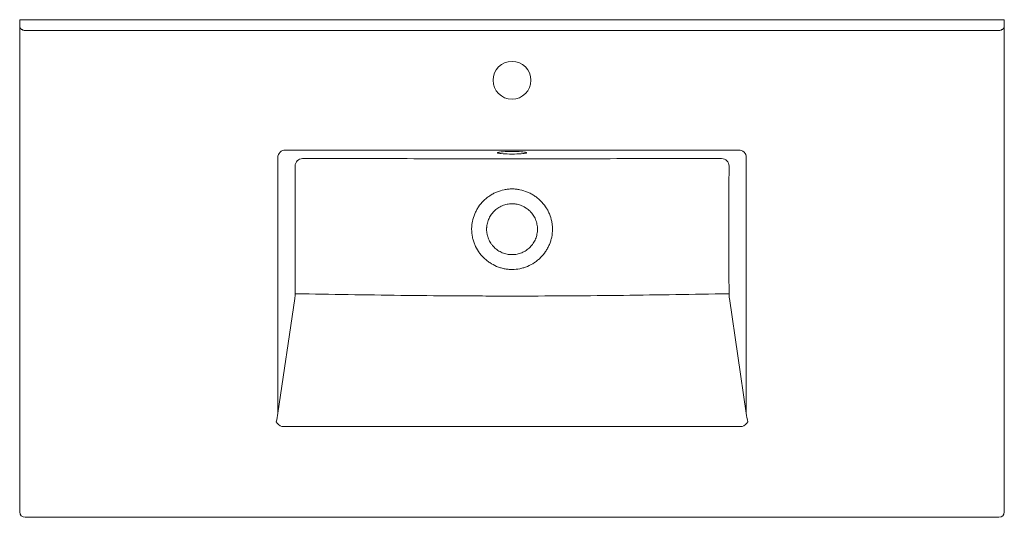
# Model space of a CAD drawing. Header units: millimetres. Extents: x 4758.15 to 4759.06, y 2323.298 to 2323.758.
import ezdxf

# ---------------------------------------------------------------- set-up
doc = ezdxf.new("R2010")
doc.units = ezdxf.units.MM
doc.layers.add('SANINDUSA', color=3, linetype='Continuous')

msp = doc.modelspace()

# ---------------------------------------------------------------- linework, layer by layer
at = {"layer": 'SANINDUSA', "linetype": 'Continuous', "lineweight": 15}
for p, q in [((4758.14986, 2323.75114), (4758.14986, 2323.75767)), ((4758.14986, 2323.75767), (4758.15486, 2323.75767)), ((4758.14986, 2323.74667), (4758.14986, 2323.75114)), ((4758.15486, 2323.75767), (4759.05486, 2323.75767)), ((4759.05486, 2323.75767), (4759.05986, 2323.75767)), ((4759.05986, 2323.75767), (4759.05986, 2323.75114)), ((4759.05986, 2323.75114), (4759.05986, 2323.74667)), ((4758.14986, 2323.30267), (4758.14986, 2323.74667)), ((4758.15486, 2323.74767), (4759.05486, 2323.74767)), ((4759.05986, 2323.74667), (4759.05986, 2323.30267)), ((4758.81428, 2323.63711), (4758.39554, 2323.63711)), ((4758.38843, 2323.63025), (4758.38843, 2323.39401)), ((4758.82139, 2323.39401), (4758.82139, 2323.63025)), ((4758.38843, 2323.39401), (4758.4041, 2323.4999)), ((4758.80572, 2323.4999), (4758.82139, 2323.39401)), ((4758.39218, 2323.38158), (4758.81763, 2323.38158)), ((4759.05486, 2323.29767), (4758.15486, 2323.29767))]:
    msp.add_line(p, q, dxfattribs=at)
at = {"layer": 'SANINDUSA', "linetype": 'Continuous', "lineweight": 15, "flags": 128}
msp.add_lwpolyline([(4758.60491, 2323.63349), (4758.60713, 2323.63351), (4758.60929, 2323.63356), (4758.61133, 2323.63364), (4758.6132, 2323.63374), (4758.61484, 2323.63387), (4758.61621, 2323.63403), (4758.61727, 2323.6342), (4758.61799, 2323.63438), (4758.61836, 2323.63457), (4758.61836, 2323.63477), (4758.61799, 2323.63496), (4758.61727, 2323.63514), (4758.61621, 2323.63531), (4758.61484, 2323.63547), (4758.6132, 2323.6356), (4758.61133, 2323.63571), (4758.60929, 2323.63578), (4758.60713, 2323.63583), (4758.60491, 2323.63585), (4758.60269, 2323.63583), (4758.60052, 2323.63578), (4758.59848, 2323.63571), (4758.59662, 2323.6356), (4758.59498, 2323.63547), (4758.59361, 2323.63531), (4758.59254, 2323.63514), (4758.59182, 2323.63496), (4758.59145, 2323.63477), (4758.59145, 2323.63457), (4758.59182, 2323.63438), (4758.59254, 2323.6342), (4758.59361, 2323.63403), (4758.59498, 2323.63387), (4758.59662, 2323.63374), (4758.59848, 2323.63364), (4758.60052, 2323.63356), (4758.60269, 2323.63351), (4758.60491, 2323.63349)], dxfattribs=at)
at = {"layer": 'SANINDUSA', "linetype": 'Continuous', "lineweight": 15}
msp.add_circle((4758.60486, 2323.70167), 0.0175, dxfattribs=at)
for centre, radius, start, end in [((4758.41145, 2323.62224), 0.00706, 91.34042, 179.31825), ((4758.79837, 2323.62224), 0.00706, 0.68175, 88.65958), ((4758.41032, 2323.69578), 0.19155, 268.22325, 270.26146), ((4758.79949, 2323.6957), 0.19147, 269.73844, 271.7775), ((4758.39661, 2323.39221), 0.01152, 212.19062, 247.41644), ((4758.81321, 2323.39221), 0.01152, 292.58356, 327.80938), ((4758.15486, 2323.30267), 0.005, 180, 270), ((4759.05486, 2323.30267), 0.005, 270, 0)]:
    msp.add_arc(centre, radius, start, end, dxfattribs=at)
for centre, major_axis, ratio, start_param, end_param in [((4758.39575, 2323.63003), (0.00663, -0.00329), 0.945891, 2.038989, 3.59465), ((4758.81407, 2323.63003), (0.00663, 0.00329), 0.945891, 5.830128, 7.385789), ((4758.38153, 2323.3969), (0, 0.01668), 0.41955, 4.006032, 4.537856), ((4758.82828, 2323.3969), (0, 0.01668), 0.41955, 1.745329, 2.277153)]:
    msp.add_ellipse(centre, major_axis=major_axis, ratio=ratio, start_param=start_param, end_param=end_param, dxfattribs=at)
for points, knots in [([(4758.15486, 2323.74767), (4758.15451, 2323.74767), (4758.15417, 2323.74771), (4758.15351, 2323.74784), (4758.15319, 2323.74794), (4758.15257, 2323.74819), (4758.15228, 2323.74834), (4758.15173, 2323.74866), (4758.15148, 2323.74883), (4758.15114, 2323.7491), (4758.15104, 2323.74919), (4758.15084, 2323.74938), (4758.15074, 2323.74947), (4758.15048, 2323.74974), (4758.15034, 2323.74992), (4758.1501, 2323.75029), (4758.15001, 2323.75046), (4758.14989, 2323.75081), (4758.14986, 2323.75098), (4758.14986, 2323.75114)], [0, 0, 0, 0, 0.125, 0.125, 0.25, 0.25, 0.375, 0.375, 0.5, 0.5, 0.5625, 0.5625, 0.625, 0.625, 0.75, 0.75, 0.875, 0.875, 1, 1, 1, 1]), ([(4759.05486, 2323.74767), (4759.0552, 2323.74767), (4759.05554, 2323.74771), (4759.0562, 2323.74784), (4759.05652, 2323.74794), (4759.05714, 2323.74819), (4759.05743, 2323.74834), (4759.05798, 2323.74866), (4759.05823, 2323.74883), (4759.05857, 2323.7491), (4759.05867, 2323.74919), (4759.05887, 2323.74938), (4759.05897, 2323.74947), (4759.05923, 2323.74974), (4759.05937, 2323.74992), (4759.05961, 2323.75029), (4759.0597, 2323.75046), (4759.05982, 2323.75081), (4759.05986, 2323.75098), (4759.05986, 2323.75114)], [0, 0, 0, 0, 0.125, 0.125, 0.25, 0.25, 0.375, 0.375, 0.5, 0.5, 0.5625, 0.5625, 0.625, 0.625, 0.75, 0.75, 0.875, 0.875, 1, 1, 1, 1]), ([(4758.40439, 2323.50432), (4758.40441, 2323.51415), (4758.40442, 2323.52399), (4758.40444, 2323.54365), (4758.40444, 2323.55349), (4758.40444, 2323.56824), (4758.40444, 2323.57316), (4758.40444, 2323.58299), (4758.40444, 2323.58791), (4758.40442, 2323.60266), (4758.40441, 2323.61249), (4758.40439, 2323.62233)], [0, 0, 0, 0, 0.25, 0.25, 0.5, 0.5, 0.625, 0.625, 0.75, 0.75, 1, 1, 1, 1]), ([(4758.41128, 2323.6293), (4758.44355, 2323.62926), (4758.47582, 2323.62923), (4758.52423, 2323.62919), (4758.54036, 2323.62918), (4758.57264, 2323.62917), (4758.58877, 2323.62917), (4758.62104, 2323.62917), (4758.63718, 2323.62917), (4758.66945, 2323.62918), (4758.68559, 2323.62919), (4758.73399, 2323.62923), (4758.76626, 2323.62926), (4758.79853, 2323.6293)], [0, 0, 0, 0, 0.25, 0.25, 0.375, 0.375, 0.5, 0.5, 0.625, 0.625, 0.75, 0.75, 1, 1, 1, 1]), ([(4758.80543, 2323.62233), (4758.80541, 2323.61249), (4758.80539, 2323.60266), (4758.80538, 2323.58791), (4758.80538, 2323.58299), (4758.80537, 2323.57316), (4758.80537, 2323.56824), (4758.80537, 2323.55349), (4758.80538, 2323.54365), (4758.80539, 2323.52399), (4758.80541, 2323.51415), (4758.80543, 2323.50432)], [0, 0, 0, 0, 0.25, 0.25, 0.375, 0.375, 0.5, 0.5, 0.75, 0.75, 1, 1, 1, 1]), ([(4758.60491, 2323.52677), (4758.60368, 2323.52677), (4758.60245, 2323.52683), (4758.60003, 2323.52707), (4758.59883, 2323.52726), (4758.59644, 2323.52774), (4758.59527, 2323.52804), (4758.59351, 2323.52858), (4758.59293, 2323.52878), (4758.59178, 2323.5292), (4758.59121, 2323.52942), (4758.58839, 2323.5306), (4758.58625, 2323.53175), (4758.58321, 2323.53379), (4758.58221, 2323.53452), (4758.58032, 2323.53606), (4758.57941, 2323.53687), (4758.57768, 2323.53858), (4758.57686, 2323.53947), (4758.57531, 2323.54134), (4758.57457, 2323.54232), (4758.57251, 2323.54538), (4758.57136, 2323.54752), (4758.56996, 2323.55087), (4758.56955, 2323.55201), (4758.56901, 2323.55376), (4758.56884, 2323.55435), (4758.56854, 2323.55554), (4758.5684, 2323.55614), (4758.56779, 2323.55913), (4758.56755, 2323.56154), (4758.56755, 2323.56518), (4758.56761, 2323.56639), (4758.56779, 2323.56822), (4758.56787, 2323.56883), (4758.56805, 2323.57004), (4758.56816, 2323.57065), (4758.56877, 2323.57364), (4758.56949, 2323.57596), (4758.5709, 2323.57934), (4758.57144, 2323.58046), (4758.5726, 2323.58261), (4758.57323, 2323.58365), (4758.57526, 2323.58666), (4758.57681, 2323.58854), (4758.57943, 2323.59113), (4758.58034, 2323.59195), (4758.58223, 2323.59348), (4758.58321, 2323.5942), (4758.58523, 2323.59554), (4758.58627, 2323.59617), (4758.58788, 2323.59704), (4758.58842, 2323.59731), (4758.58953, 2323.59784), (4758.59009, 2323.5981), (4758.59291, 2323.59928), (4758.59523, 2323.59999), (4758.5988, 2323.60072), (4758.6, 2323.6009), (4758.60183, 2323.60109), (4758.60245, 2323.60113), (4758.60367, 2323.6012), (4758.60428, 2323.60121), (4758.60612, 2323.60121), (4758.60734, 2323.60115), (4758.60918, 2323.60097), (4758.60979, 2323.60089), (4758.611, 2323.60071), (4758.61161, 2323.6006), (4758.6146, 2323.59999), (4758.61692, 2323.59927), (4758.61975, 2323.59808), (4758.62031, 2323.59783), (4758.62142, 2323.5973), (4758.62196, 2323.59702), (4758.62357, 2323.59616), (4758.62462, 2323.59553), (4758.62664, 2323.59417), (4758.62762, 2323.59345), (4758.62952, 2323.59191), (4758.63044, 2323.59109), (4758.63304, 2323.5885), (4758.63458, 2323.58663), (4758.63662, 2323.58361), (4758.63725, 2323.58256), (4758.63841, 2323.5804), (4758.63894, 2323.57929), (4758.64034, 2323.57593), (4758.64105, 2323.57361), (4758.64166, 2323.57063), (4758.64177, 2323.57002), (4758.64195, 2323.56881), (4758.64203, 2323.5682), (4758.64221, 2323.56637), (4758.64227, 2323.56516), (4758.64227, 2323.56152), (4758.64202, 2323.55911), (4758.64141, 2323.55612), (4758.64127, 2323.55552), (4758.64097, 2323.55433), (4758.6408, 2323.55374), (4758.64026, 2323.55199), (4758.63985, 2323.55085), (4758.63891, 2323.5486), (4758.63838, 2323.54751), (4758.63722, 2323.54536), (4758.63658, 2323.5443), (4758.63452, 2323.54127), (4758.63297, 2323.5394), (4758.63038, 2323.53685), (4758.62947, 2323.53604), (4758.62804, 2323.53487), (4758.62755, 2323.5345), (4758.62657, 2323.53377), (4758.62607, 2323.53342), (4758.62354, 2323.53174), (4758.62141, 2323.53059), (4758.6186, 2323.52942), (4758.61803, 2323.5292), (4758.61688, 2323.52878), (4758.6163, 2323.52858), (4758.61454, 2323.52804), (4758.61336, 2323.52774), (4758.60979, 2323.52701), (4758.60737, 2323.52677), (4758.60491, 2323.52677)], [0, 0, 0, 0, 0.015625, 0.015625, 0.03125, 0.03125, 0.046875, 0.046875, 0.054688, 0.054688, 0.0625, 0.0625, 0.09375, 0.09375, 0.109375, 0.109375, 0.125, 0.125, 0.140625, 0.140625, 0.15625, 0.15625, 0.1875, 0.1875, 0.203125, 0.203125, 0.210938, 0.210938, 0.21875, 0.21875, 0.25, 0.25, 0.265625, 0.265625, 0.273438, 0.273438, 0.28125, 0.28125, 0.3125, 0.3125, 0.328125, 0.328125, 0.34375, 0.34375, 0.375, 0.375, 0.390625, 0.390625, 0.40625, 0.40625, 0.421875, 0.421875, 0.429688, 0.429688, 0.4375, 0.4375, 0.46875, 0.46875, 0.484375, 0.484375, 0.492188, 0.492188, 0.5, 0.5, 0.515625, 0.515625, 0.523438, 0.523438, 0.53125, 0.53125, 0.5625, 0.5625, 0.570313, 0.570313, 0.578125, 0.578125, 0.59375, 0.59375, 0.609375, 0.609375, 0.625, 0.625, 0.65625, 0.65625, 0.671875, 0.671875, 0.6875, 0.6875, 0.71875, 0.71875, 0.726563, 0.726563, 0.734375, 0.734375, 0.75, 0.75, 0.78125, 0.78125, 0.789063, 0.789063, 0.796875, 0.796875, 0.8125, 0.8125, 0.828125, 0.828125, 0.84375, 0.84375, 0.875, 0.875, 0.890625, 0.890625, 0.898438, 0.898438, 0.90625, 0.90625, 0.9375, 0.9375, 0.945313, 0.945313, 0.953125, 0.953125, 0.96875, 0.96875, 1, 1, 1, 1]), ([(4758.60491, 2323.54049), (4758.60336, 2323.54049), (4758.60183, 2323.54064), (4758.59956, 2323.54109), (4758.59881, 2323.54128), (4758.59733, 2323.54173), (4758.5966, 2323.54199), (4758.59448, 2323.54287), (4758.59313, 2323.5436), (4758.5912, 2323.54488), (4758.59058, 2323.54535), (4758.58939, 2323.54633), (4758.58882, 2323.54684), (4758.58774, 2323.54792), (4758.58723, 2323.54849), (4758.5865, 2323.54938), (4758.58626, 2323.54969), (4758.5858, 2323.55031), (4758.58558, 2323.55062), (4758.5845, 2323.55223), (4758.58378, 2323.55359), (4758.5829, 2323.55571), (4758.58264, 2323.55643), (4758.58231, 2323.55754), (4758.5822, 2323.55792), (4758.58202, 2323.55867), (4758.58193, 2323.55904), (4758.58156, 2323.56093), (4758.58141, 2323.56245), (4758.58141, 2323.56437), (4758.58142, 2323.56476), (4758.58146, 2323.56553), (4758.58148, 2323.56592), (4758.5816, 2323.56707), (4758.58171, 2323.56783), (4758.58216, 2323.57009), (4758.5826, 2323.57155), (4758.58349, 2323.5737), (4758.58383, 2323.5744), (4758.58455, 2323.57575), (4758.58494, 2323.57641), (4758.58579, 2323.57768), (4758.58625, 2323.5783), (4758.58723, 2323.57949), (4758.58775, 2323.58007), (4758.58939, 2323.5817), (4758.59057, 2323.58267), (4758.59248, 2323.58395), (4758.59315, 2323.58435), (4758.59451, 2323.58508), (4758.59521, 2323.58541), (4758.59734, 2323.58629), (4758.5988, 2323.58674), (4758.60107, 2323.58719), (4758.60184, 2323.5873), (4758.60338, 2323.58745), (4758.60414, 2323.58749), (4758.60567, 2323.58749), (4758.60644, 2323.58745), (4758.60758, 2323.58734), (4758.60796, 2323.58729), (4758.60873, 2323.58718), (4758.60911, 2323.58711), (4758.61101, 2323.58674), (4758.61248, 2323.58629), (4758.6146, 2323.58541), (4758.61529, 2323.58508), (4758.61632, 2323.58454), (4758.61665, 2323.58435), (4758.61732, 2323.58395), (4758.61764, 2323.58374), (4758.61924, 2323.58267), (4758.62043, 2323.5817), (4758.62179, 2323.58035), (4758.62205, 2323.58007), (4758.62257, 2323.57949), (4758.62283, 2323.5792), (4758.62356, 2323.5783), (4758.62402, 2323.57769), (4758.6253, 2323.57578), (4758.62602, 2323.57443), (4758.62676, 2323.57264), (4758.6269, 2323.57228), (4758.62716, 2323.57155), (4758.62728, 2323.57118), (4758.62762, 2323.57008), (4758.6278, 2323.56934), (4758.6281, 2323.56784), (4758.62822, 2323.56708), (4758.62837, 2323.56555), (4758.62841, 2323.56477), (4758.62841, 2323.56245), (4758.62826, 2323.56093), (4758.62781, 2323.55867), (4758.62763, 2323.55793), (4758.62718, 2323.55644), (4758.62692, 2323.55571), (4758.62604, 2323.55359), (4758.62532, 2323.55224), (4758.62403, 2323.55031), (4758.62357, 2323.54969), (4758.62259, 2323.54849), (4758.62208, 2323.54793), (4758.621, 2323.54684), (4758.62043, 2323.54633), (4758.61924, 2323.54535), (4758.61862, 2323.54489), (4758.61669, 2323.5436), (4758.61534, 2323.54288), (4758.61322, 2323.54199), (4758.61249, 2323.54173), (4758.61102, 2323.54128), (4758.61026, 2323.54109), (4758.60799, 2323.54064), (4758.60646, 2323.54049), (4758.60491, 2323.54049)], [0, 0, 0, 0, 0.03125, 0.03125, 0.046875, 0.046875, 0.0625, 0.0625, 0.09375, 0.09375, 0.109375, 0.109375, 0.125, 0.125, 0.140625, 0.140625, 0.148438, 0.148438, 0.15625, 0.15625, 0.1875, 0.1875, 0.203125, 0.203125, 0.210938, 0.210938, 0.21875, 0.21875, 0.25, 0.25, 0.257813, 0.257813, 0.265625, 0.265625, 0.28125, 0.28125, 0.3125, 0.3125, 0.328125, 0.328125, 0.34375, 0.34375, 0.359375, 0.359375, 0.375, 0.375, 0.40625, 0.40625, 0.421875, 0.421875, 0.4375, 0.4375, 0.46875, 0.46875, 0.484375, 0.484375, 0.5, 0.5, 0.515625, 0.515625, 0.523438, 0.523438, 0.53125, 0.53125, 0.5625, 0.5625, 0.578125, 0.578125, 0.585938, 0.585938, 0.59375, 0.59375, 0.625, 0.625, 0.632813, 0.632813, 0.640625, 0.640625, 0.65625, 0.65625, 0.6875, 0.6875, 0.695313, 0.695313, 0.703125, 0.703125, 0.71875, 0.71875, 0.734375, 0.734375, 0.75, 0.75, 0.78125, 0.78125, 0.796875, 0.796875, 0.8125, 0.8125, 0.84375, 0.84375, 0.859375, 0.859375, 0.875, 0.875, 0.890625, 0.890625, 0.90625, 0.90625, 0.9375, 0.9375, 0.953125, 0.953125, 0.96875, 0.96875, 1, 1, 1, 1]), ([(4758.4041, 2323.4999), (4758.40419, 2323.50052), (4758.40426, 2323.50121), (4758.40436, 2323.50272), (4758.40438, 2323.50351), (4758.40439, 2323.50432)], [0, 0, 0, 0, 0.5, 0.5, 1, 1, 1, 1]), ([(4758.4112, 2323.50423), (4758.42734, 2323.50396), (4758.44348, 2323.50369), (4758.47576, 2323.50321), (4758.49191, 2323.50298), (4758.52419, 2323.50261), (4758.54033, 2323.50246), (4758.56455, 2323.50231), (4758.57262, 2323.50227), (4758.58876, 2323.50221), (4758.59684, 2323.5022), (4758.62105, 2323.5022), (4758.6372, 2323.50225), (4758.66948, 2323.50246), (4758.68563, 2323.50261), (4758.71791, 2323.50298), (4758.73405, 2323.50321), (4758.76634, 2323.50369), (4758.78248, 2323.50396), (4758.79862, 2323.50423)], [0, 0, 0, 0, 0.125, 0.125, 0.25, 0.25, 0.375, 0.375, 0.4375, 0.4375, 0.5, 0.5, 0.625, 0.625, 0.75, 0.75, 0.875, 0.875, 1, 1, 1, 1]), ([(4758.80543, 2323.50432), (4758.80543, 2323.50351), (4758.80546, 2323.50272), (4758.80556, 2323.50121), (4758.80563, 2323.50052), (4758.80572, 2323.4999)], [0, 0, 0, 0, 0.5, 0.5, 1, 1, 1, 1])]:
    msp.add_open_spline(points, degree=3, knots=knots, dxfattribs=at)

doc.saveas('drawing.dxf')
